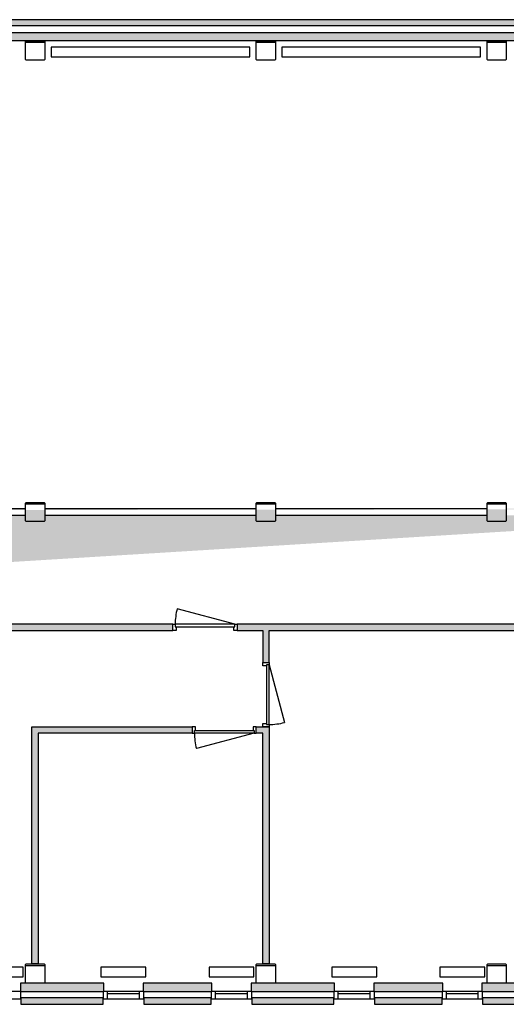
# Model space of a CAD drawing. Header units: millimetres. Extents: x -5977 to 90383, y 47552 to 63071.
# Tile 1 of 3: x 15863 to 23453, y 47711 to 63071. Entities that reach past the tile are written whole.
import ezdxf

# ---------------------------------------------------------------- set-up
doc = ezdxf.new("R2010")
doc.units = ezdxf.units.MM
doc.header["$LTSCALE"] = 100
for name, color, linetype in [('AA21----_BUITENWAND', 252, 'Continuous'), ('AA22----_BINNENWAND', 254, 'Continuous'), ('AL21----_BUITENWAND', 3, 'Continuous'), ('AL22----_BINNENWAND', 2, 'Continuous'), ('AL28----_KONSTRUKTIE', 7, 'Continuous'), ('AL31----_BUITENKOZIJNEN', 1, 'Continuous'), ('AL32----_BINNENKOZIJNEN', 1, 'Continuous'), ('AL51----_RADIATOREN', 8, 'Continuous')]:
    doc.layers.add(name, color=color, linetype=linetype)

# ---------------------------------------------------------------- blocks, each defined once
blk = doc.blocks.new('*U15')
at = {"layer": 'AL32----_BINNENKOZIJNEN'}
blk.add_lwpolyline([(-35, 50.03213294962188), (-933.3110184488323, 290.7338448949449)], dxfattribs=at)
for points in [[(-1000, 50.03213294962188), (-965, 50.03213294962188), (-965, 8.795300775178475), (-950, 8.795300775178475), (-950, -49.96786705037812), (-1000, -49.96786705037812)], [(-965, 8.795300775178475), (-35, 8.795300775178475), (-35, 50.03213294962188), (-965, 50.03213294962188)], [(-50, -49.96786705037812), (-50, 8.795300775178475), (-35, 8.795300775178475), (-35, 50.03213294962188), (0, 50.03213294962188), (0, -50.03213294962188)]]:
    blk.add_lwpolyline(points, close=True, dxfattribs=at)
blk.add_arc((-35, 50.03213294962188), 930, 165.0000000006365, 180, dxfattribs=at)
blk = doc.blocks.new('*U18')
at = {"layer": 'AL32----_BINNENKOZIJNEN'}
for points in [[(-1000, -49.96786705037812), (-965, -49.96786705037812), (-965, -8.73103487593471), (-950, -8.73103487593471), (-950, 50.03213294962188), (-1000, 50.03213294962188)], [(-50, 50.03213294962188), (-50, -8.73103487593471), (-35, -8.73103487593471), (-35, -49.96786705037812), (0, -49.96786705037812), (0, 50.09639884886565)], [(-965, -8.73103487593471), (-35, -8.73103487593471), (-35, -49.96786705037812), (-965, -49.96786705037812)]]:
    blk.add_lwpolyline(points, close=True, dxfattribs=at)
blk.add_lwpolyline([(-35, -49.96786705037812), (-933.3110184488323, -290.6695789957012)], dxfattribs=at)
blk.add_arc((-35, -49.96786705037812), 930, 180, 194.9999999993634, dxfattribs=at)
blk = doc.blocks.new('*U19')
at = {"layer": 'AL32----_BINNENKOZIJNEN'}
blk.add_lwpolyline([(-965, 50.03213294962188), (-66.68898155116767, 290.7338448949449)], dxfattribs=at)
for points in [[(-1000, 50.03213294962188), (-965, 50.03213294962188), (-965, 8.795300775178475), (-950, 8.795300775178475), (-950, -49.96786705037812), (-1000, -49.96786705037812)], [(-965, 8.795300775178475), (-35, 8.795300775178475), (-35, 50.03213294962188), (-965, 50.03213294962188)], [(-50, -49.96786705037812), (-50, 8.795300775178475), (-35, 8.795300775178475), (-35, 50.03213294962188), (0, 50.03213294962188), (0, -50.03213294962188)]]:
    blk.add_lwpolyline(points, close=True, dxfattribs=at)
blk.add_arc((-965, 50.03213294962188), 930, 0, 14.99999999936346, dxfattribs=at)

msp = doc.modelspace()

# ---------------------------------------------------------------- hatches: boundary and pattern name
at = {"layer": 'AA21----_BUITENWAND'}
h = msp.add_hatch(color=256, dxfattribs=at)
h.paths.add_polyline_path([(-5646.975519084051, 55390.67595665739), (-5776.950781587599, 55390.67756555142), (-5776.950781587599, 62870.67762351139), (30803.0328732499, 62870.67762351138), (30803.0328732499, 55090.67729180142), (30653.02142915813, 55090.67729180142), (30653.02142915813, 62740.67767327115), (-5646.975519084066, 62740.67767327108)], flags=17)
h.paths.add_polyline_path([(30273.02896936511, 47910.66363518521), (30273.04526519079, 48040.67881768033), (30653.02142915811, 48040.67881768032), (30653.02142915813, 53890.67729180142), (30803.01928354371, 53890.67729180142), (30803.01928354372, 47910.67881768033)])
h.paths.add_polyline_path([(30283.06063219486, 47710.67881768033), (30283.06063219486, 47810.69110100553), (30883.02107337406, 47810.69110100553), (30883.02107337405, 53890.67729180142), (30983.03728793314, 53890.67729180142), (30983.03728793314, 47710.67881768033)])
h.paths.add_polyline_path([(7613.882208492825, 47910.72154228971), (7613.882208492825, 48040.67881768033), (-5647.062464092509, 48040.67881768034), (-5646.990777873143, 48330.67973320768), (-5783.935357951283, 48330.67973320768), (-5783.935889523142, 47910.69577523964)])
h.paths.add_polyline_path([(11661.02618990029, 47910.67881768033), (11661.02618990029, 48040.66966240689), (8743.037433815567, 48041.05129839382), (8743.037433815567, 47910.67881768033)])
h.paths.add_polyline_path([(11651.02557954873, 47710.67431633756), (11651.02176559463, 47810.68194573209), (8753.03668794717, 47810.68194573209), (8753.03668794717, 47710.67431633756)])
h.paths.add_polyline_path([(13575.02155122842, 47910.88407615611), (13575.02063855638, 48040.67881767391), (12273.01349458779, 48040.66966240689), (12273.01349458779, 47910.6819457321)])
h.paths.add_polyline_path([(13565.02094087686, 47710.67431633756), (13565.02094087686, 47810.68194573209), (12283.01200759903, 47810.68194573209), (12283.03241548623, 47710.69110100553)])
h.paths.add_polyline_path([(15261.0277157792, 47910.68194573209), (15261.0277157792, 48040.66966240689), (14187.04547700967, 48040.66966240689), (14187.03111467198, 47910.88407615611)])
h.paths.add_polyline_path([(15251.02710542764, 47710.69110100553), (15251.02710542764, 47810.69110100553), (14197.02930269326, 47810.69110100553), (14197.02930269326, 47710.69110100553)])
h.paths.add_polyline_path([(17175.02460298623, 47910.69110115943), (17175.02460298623, 48040.67881768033), (15873.03494211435, 48040.67881783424), (15873.03485689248, 47910.6956023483)])
h.paths.add_polyline_path([(17165.00568208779, 47710.67431633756), (17165.00568208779, 47810.68194573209), (15883.03336990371, 47810.68194573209), (15883.03336990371, 47710.67431633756)])
h.paths.add_polyline_path([(18861.03076753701, 47910.67881768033), (18861.01278432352, 48040.67881768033), (17787.03030344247, 48040.68797310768), (17787.02808723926, 47910.69712826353)])
h.paths.add_polyline_path([(18851.03015718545, 47710.66516106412), (18851.03015718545, 47810.66516106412), (17797.02881645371, 47810.66516106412), (17797.02881645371, 47710.66516106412)])
h.paths.add_polyline_path([(20775.02874497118, 47910.6819459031), (20775.02874497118, 48040.67881783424), (19473.03646799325, 48040.67881783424), (19473.03646799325, 47910.67881768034)])
h.paths.add_polyline_path([(20765.02551851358, 47710.66516106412), (20765.02551851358, 47810.66516106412), (19483.03640642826, 47810.66516106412), (19483.03569235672, 47710.67431622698)])
h.paths.add_polyline_path([(22461.0312031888, 47910.68194573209), (22461.01420124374, 48040.67881768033), (21387.01495943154, 48040.67881785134), (21387.01495943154, 47910.6819459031)])
h.paths.add_polyline_path([(22451.03168306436, 47710.67431633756), (22451.02939498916, 47810.68194573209), (21397.01347244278, 47810.68194573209), (21397.01347244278, 47710.67431633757)])
h.paths.add_polyline_path([(24375.02918062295, 47910.68194573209), (24375.02918062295, 48040.67881768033), (23073.02112398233, 48040.67881768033), (23073.02112398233, 47910.6819457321)])
h.paths.add_polyline_path([(24365.02857027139, 47710.67431633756), (24365.02857027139, 47810.68194573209), (23083.01963699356, 47810.68194573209), (23083.02326021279, 47710.67431633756)])
h.paths.add_polyline_path([(26061.03534517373, 47910.68194573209), (26061.03534517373, 48040.67881768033), (24987.03479585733, 48040.67881768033), (24987.03479585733, 47910.66363518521)])
h.paths.add_polyline_path([(26051.03473482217, 47710.67431633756), (26051.03244674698, 47810.68194573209), (24997.03330886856, 47810.68194573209), (24997.03540620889, 47710.67431633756)])
h.paths.add_polyline_path([(27975.04411261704, 47910.67881768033), (27975.01223320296, 48040.67881768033), (26673.02417574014, 48040.67881768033), (26673.02417574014, 47910.67881768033)])
h.paths.add_polyline_path([(27965.03085908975, 47710.67431633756), (27965.03085908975, 47810.68194573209), (26683.02268875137, 47810.68194573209), (26683.0247860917, 47710.66516106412)])
h.paths.add_polyline_path([(29661.02084932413, 47910.66363518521), (29661.02084932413, 48040.67881768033), (28587.03784761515, 48040.67881768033), (28587.03784761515, 47910.6819457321)])
h.paths.add_polyline_path([(29651.03702364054, 47710.69110100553), (29651.03702364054, 47810.69110100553), (28597.02091035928, 47810.69110100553), (28597.02091035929, 47710.69110100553)])
h.paths.add_polyline_path([(-5976.990576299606, 48330.67973320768), (-5976.990777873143, 47710.67389891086), (7603.036687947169, 47710.67389891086), (7603.036687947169, 47810.67881768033), (-5878.44841800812, 47810.68194445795), (-5878.448297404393, 48330.67973320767)])
h.paths.add_polyline_path([(-5878.542212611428, 55390.67882309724), (-5878.448297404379, 62977.66307060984), (30883.06664589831, 62977.66307060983), (30883.02550150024, 55090.67729180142), (30983.04036730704, 55090.67703514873), (30983.06084511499, 63070.6642454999), (-5976.985784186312, 63070.40300816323), (-5976.98828098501, 55390.67595665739)])
at = {"layer": 'AA22----_BINNENWAND'}
h = msp.add_hatch(color=256, dxfattribs=at)
h.paths.add_polyline_path([(6503.045854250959, 56570.67874138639), (6503.034399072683, 56670.65504629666), (5253.036686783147, 56670.67797844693), (5253.036686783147, 62440.67576592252), (5153.045842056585, 62440.67576592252), (5153.045842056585, 56570.67874138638)])
h.paths.add_polyline_path([(12553.01837740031, 61825.43090050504), (12453.02295503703, 61825.43090050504), (12453.02295503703, 62440.71047966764), (12553.01837740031, 62440.71047966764)])
h.paths.add_polyline_path([(12553.01837740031, 55540.6769103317), (12453.02753267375, 55540.6769103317), (12453.02295503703, 60795.43090050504), (12553.01837740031, 60795.43090050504)])
h.paths.add_polyline_path([(10188.03424654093, 55340.6784362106), (10188.03424654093, 55440.67767327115), (9053.042791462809, 55440.67767327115), (9053.042791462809, 55340.6784362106)], flags=17)
h.paths.add_polyline_path([(12353.02142915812, 55340.6784362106), (12353.02142915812, 55440.67767327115), (11218.04523286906, 55440.67767327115), (11218.03424654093, 55340.67805474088)], flags=17)
h.paths.add_polyline_path([(12653.02753267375, 55340.6784362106), (12653.02753267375, 55440.67767327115), (13403.0153256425, 55440.42628472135), (13403.0153256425, 55340.6784362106)], flags=17)
h.paths.add_polyline_path([(15953.02295503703, 55340.6784362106), (15952.98948802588, 55440.67766207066), (15203.0153256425, 55440.67767327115), (15203.0153256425, 55340.42666619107)], flags=17)
h.paths.add_polyline_path([(19553.02448091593, 55340.6784362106), (19553.02448091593, 55440.67767327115), (16253.02905855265, 55440.67767327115), (16253.02905855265, 55340.6784362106)], flags=17)
h.paths.add_polyline_path([(23153.02753267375, 55340.6784362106), (23153.02753267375, 55440.67767327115), (19853.03058443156, 55440.67767327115), (19853.03211031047, 55340.6784362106)], flags=17)
h.paths.add_polyline_path([(23453.05194673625, 55340.6784362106), (23453.05194673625, 55440.67767327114), (24067.77820406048, 55440.67767327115), (24067.77820406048, 55340.6784362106)], flags=17)
h.paths.add_polyline_path([(26753.02982149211, 55340.6784362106), (26753.02982149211, 55440.67767327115), (25097.77820406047, 55440.67767327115), (25097.77820406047, 55340.6784362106)], flags=17)
h.paths.add_polyline_path([(30653.02142915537, 58940.67767326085), (30653.02142915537, 59040.67614723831), (28652.90863628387, 59040.6130559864), (28653.02219209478, 55440.67767326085), (28753.02982148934, 55440.67767326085), (28753.02982148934, 58940.67767326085)])
h.paths.add_polyline_path([(30353.03287324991, 55340.6784362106), (30353.0328732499, 55440.67767327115), (30218.04065523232, 55440.67767327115), (30218.04065523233, 55340.6784362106)])
h.paths.add_polyline_path([(14583.00922212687, 53540.6769103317), (14583.00922212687, 53640.67614739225), (8853.009222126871, 53640.67614739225), (8853.009222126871, 53540.67691033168)], flags=0)
h.paths.add_polyline_path([(18253.02753267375, 53540.6769103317), (18253.02753267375, 53640.67576592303), (15583.00922212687, 53640.67576592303), (15583.00922212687, 53540.67652886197)])
h.paths.add_polyline_path([(25053.0328732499, 48040.67881768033), (25153.0328732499, 48040.67881768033), (25153.03287324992, 53540.6769103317), (25483.27884492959, 53540.6769103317), (25483.27884492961, 53640.67614739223), (19253.02753267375, 53640.67652886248), (19253.02753267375, 53540.67652886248), (19653.02753267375, 53540.67652886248), (19653.02753267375, 53040.67652886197), (19753.02753267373, 53040.67652886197), (19753.02753267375, 53540.67691033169), (25053.03287324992, 53540.6769103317)])
h.paths.add_polyline_path([(30653.02142915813, 53540.67691033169), (30653.02142915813, 53640.67614739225), (26513.27884492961, 53640.67652886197), (26513.27884492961, 53540.67691033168)])
h.paths.add_polyline_path([(16153.02600679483, 48340.69750969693), (16053.02600679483, 48340.69750969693), (16053.02600679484, 52040.67652886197), (18553.02753267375, 52040.67652886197), (18553.02753267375, 51940.67652886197), (16153.02600679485, 51940.67652886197)])
h.paths.add_polyline_path([(19753.02753267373, 48340.69750969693), (19653.02753267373, 48340.69750969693), (19653.02753267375, 51940.67652886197), (19553.02753267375, 51940.67652886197), (19553.02753267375, 52040.67652886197), (19753.02753267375, 52040.67652886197)], flags=17)
h.paths.add_polyline_path([(8853.00728579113, 50310.67424004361), (8853.06904354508, 50210.67557743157), (11203.03363618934, 50210.67557743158), (11202.74983472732, 48040.72959915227), (11303.03363618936, 48040.72959915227), (11303.03363618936, 50310.67424004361)])
h.paths.add_polyline_path([(8853.068944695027, 49640.67881768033), (8953.068944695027, 49640.67881768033), (8953.06904354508, 50210.67557743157), (8853.06904354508, 50210.67557743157)], flags=17)
h.paths.add_polyline_path([(8953.033636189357, 48340.68072502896), (8853.042791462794, 48340.68072502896), (8853.042791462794, 48740.67881768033), (8953.030832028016, 48740.67881768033)], flags=17)
h.paths.add_polyline_path([(11203.03363618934, 49090.66966009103), (10023.03366029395, 49090.6696987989), (10023.03366029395, 49160.6742400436), (11203.03363618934, 49160.67423772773)], flags=16)
h.paths.add_polyline_path([(5253.058050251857, 48340.68072502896), (5153.050757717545, 48340.68042013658), (5153.038105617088, 52490.6769103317), (5253.038105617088, 52490.67691033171)])
h.paths.add_polyline_path([(5153.038550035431, 53540.67691033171), (-1946.981622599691, 53540.67691033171), (-1946.981622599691, 53900.67904656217), (-1846.977044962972, 53900.67904656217), (-1846.977044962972, 53640.67614739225), (5153.038262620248, 53640.69626260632)])
h.paths.add_polyline_path([(-2046.987726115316, 55340.67843621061), (-2046.987726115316, 55440.67767327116), (-5346.969415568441, 55440.67767327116), (-5346.969415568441, 55340.67843621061)])
h.paths.add_polyline_path([(1553.012273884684, 55400.67446892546), (1553.012273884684, 55540.67691033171), (-1746.981622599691, 55540.67691033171), (-1746.981622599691, 55400.67446892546)])
h.paths.add_polyline_path([(5253.058050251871, 55240.67500298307), (5253.058050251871, 53540.6769103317), (5153.038550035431, 53540.67691033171), (5153.038550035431, 55240.67500298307)], flags=0)
h.paths.add_polyline_path([(-1846.972467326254, 55240.66165154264), (-1946.981622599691, 55240.66165154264), (-1946.981622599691, 54930.67904656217), (-1846.977044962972, 54930.67904656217)])
h.paths.add_polyline_path([(8853.027532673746, 56570.67874138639), (8853.027532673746, 56670.67797844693), (7503.040937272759, 56670.70450990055), (7503.038975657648, 56570.89263574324)])
h.paths.add_polyline_path([(43053.20796785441, 62440.64524834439), (43053.22275970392, 62100.39819707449), (43153.20796785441, 62100.39819707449), (43153.2079678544, 62440.64524834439)])
h.paths.add_polyline_path([(43153.0298214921, 55540.62884514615), (43053.21292804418, 55540.62669188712), (43053.2079678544, 55770.56221146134), (43153.20300874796, 55770.56221146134)])
h.paths.add_polyline_path([(39353.02495790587, 60740.8083471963), (39353.02495790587, 60840.81750246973), (43053.21292696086, 60840.81750246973), (43053.2079678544, 61070.39819707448), (43153.2079678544, 61070.39819707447), (43153.2079678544, 60410.56129592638), (43053.20796787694, 60410.56279756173), (43053.21292696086, 60740.8083471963)])
h.paths.add_polyline_path([(39353.02495790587, 58940.8068213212), (39353.02495790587, 59040.81597659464), (43053.21292696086, 59040.81597659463), (43053.2079678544, 59380.56129592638), (43153.20300874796, 59380.56129592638), (43153.20300874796, 58610.55977005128), (43053.21292696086, 58610.55977005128), (43053.21292696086, 58940.8068213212)])
h.paths.add_polyline_path([(43153.2079678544, 56800.56221146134), (43153.2079678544, 57580.55977005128), (43053.2079678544, 57580.55977005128), (43053.21292696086, 57240.81445071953), (39353.02160797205, 57240.81445071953), (39353.02160797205, 57140.80529544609), (43053.21292696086, 57140.80529544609), (43053.2079678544, 56800.56221146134)])
h.paths.add_polyline_path([(42953.00655183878, 55340.66088860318), (42953.00655183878, 55440.66012566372), (39653.02724657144, 55440.66012566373), (39653.02741346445, 55340.66088860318)])
h.paths.add_polyline_path([(39353.02160797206, 53590.81401590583), (39353.02160797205, 53490.80562357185), (43053.21292696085, 53490.80562357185), (43053.21292696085, 53150.5625395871), (43153.20749525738, 53150.5625395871), (43153.20749525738, 53590.81401590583)])
h.paths.add_polyline_path([(43153.29685834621, 51020.81493133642), (43053.21292696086, 51020.81493133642), (43053.21292696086, 51740.80987308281), (39353.02160797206, 51740.80987308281), (39353.02160797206, 51840.81902835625), (43053.21292696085, 51840.81902835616), (43053.21292696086, 52120.5625395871), (43153.20300874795, 52120.56253958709)])
h.paths.add_polyline_path([(43153.20300874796, 48340.69903557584), (43053.0397519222, 48340.72604015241), (43053.0397519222, 49990.81493133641), (43153.29685834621, 49990.81493133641)])
edge = h.paths.add_edge_path()
edge.add_line((27053.03592500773, 55340.67004387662), (27053.05347261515, 55440.67767327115))
edge.add_line((29188.03729829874, 55340.67004387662), (27053.03592500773, 55340.67004387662))
edge.add_line((27053.05347261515, 55440.67767327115), (29188.04065523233, 55440.64592179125))
edge.add_line((29188.03729829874, 55440.67767327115), (29188.03729829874, 55340.67004387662))
edge.add_line((-804.9700351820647, 53590.64982590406), (-124.9692934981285, 53590.64982590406))
edge.add_line((-804.9680745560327, 53540.72175607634), (-804.9680745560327, 53640.67614739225))
edge.add_line((-124.9692934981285, 53540.67691033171), (-124.9692934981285, 53640.67614739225))
edge.add_line((753.036687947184, 55400.67446892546), (753.036687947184, 53640.6836187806))
edge.add_line((853.0458432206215, 53640.69626260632), (853.0458432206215, 55400.67446892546))

# ---------------------------------------------------------------- linework, layer by layer
at = {"layer": 'AL21----_BUITENWAND'}
for points in [[(-5878.542212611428, 55390.67882309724), (-5878.448297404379, 62977.66307060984), (30883.06664589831, 62977.66307060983), (30883.02550150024, 55090.67729180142), (30983.04036730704, 55090.67703514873), (30983.06084511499, 63070.6642454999), (-5976.985784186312, 63070.40300816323), (-5976.98828098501, 55390.67595665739)], [(-5646.975519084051, 55390.67595665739), (-5776.950781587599, 55390.67756555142), (-5776.950781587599, 62870.67762351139), (30803.0328732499, 62870.67762351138), (30803.0328732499, 55090.67729180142), (30653.02142915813, 55090.67729180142), (30653.02142915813, 62740.67767327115), (-5646.975519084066, 62740.67767327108)], [(17175.02460298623, 47910.69110115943), (17175.02460298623, 48040.67881768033), (15873.03494211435, 48040.67881783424), (15873.03485689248, 47910.6956023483)], [(18861.03076753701, 47910.67881768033), (18861.01278432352, 48040.67881768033), (17787.03030344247, 48040.68797310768), (17787.02808723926, 47910.69712826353)], [(20775.02874497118, 47910.6819459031), (20775.02874497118, 48040.67881783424), (19473.03646799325, 48040.67881783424), (19473.03646799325, 47910.67881768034)], [(22461.0312031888, 47910.68194573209), (22461.01420124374, 48040.67881768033), (21387.01495943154, 48040.67881785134), (21387.01495943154, 47910.6819459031)], [(24375.02918062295, 47910.68194573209), (24375.02918062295, 48040.67881768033), (23073.02112398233, 48040.67881768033), (23073.02112398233, 47910.6819457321)], [(17165.00568208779, 47710.67431633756), (17165.00568208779, 47810.68194573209), (15883.03336990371, 47810.68194573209), (15883.03336990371, 47710.67431633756)], [(18851.03015718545, 47710.66516106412), (18851.03015718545, 47810.66516106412), (17797.02881645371, 47810.66516106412), (17797.02881645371, 47710.66516106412)], [(20765.02551851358, 47710.66516106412), (20765.02551851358, 47810.66516106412), (19483.03640642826, 47810.66516106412), (19483.03569235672, 47710.67431622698)], [(22451.03168306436, 47710.67431633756), (22451.02939498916, 47810.68194573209), (21397.01347244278, 47810.68194573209), (21397.01347244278, 47710.67431633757)], [(24365.02857027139, 47710.67431633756), (24365.02857027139, 47810.68194573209), (23083.01963699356, 47810.68194573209), (23083.02326021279, 47710.67431633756)]]:
    msp.add_lwpolyline(points, close=True, dxfattribs=at)
at = {"layer": 'AL22----_BINNENWAND'}
for points in [[(15953.02295503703, 55340.6784362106), (15952.98948802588, 55440.67766207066), (15203.0153256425, 55440.67767327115), (15203.0153256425, 55340.42666619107)], [(19553.02448091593, 55340.6784362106), (19553.02448091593, 55440.67767327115), (16253.02905855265, 55440.67767327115), (16253.02905855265, 55340.6784362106)], [(23153.02753267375, 55340.6784362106), (23153.02753267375, 55440.67767327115), (19853.03058443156, 55440.67767327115), (19853.03211031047, 55340.6784362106)], [(18253.02753267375, 53540.6769103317), (18253.02753267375, 53640.67576592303), (15583.00922212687, 53640.67576592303), (15583.00922212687, 53540.67652886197)], [(25053.0328732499, 48040.67881768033), (25153.0328732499, 48040.67881768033), (25153.03287324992, 53540.6769103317), (25483.27884492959, 53540.6769103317), (25483.27884492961, 53640.67614739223), (19253.02753267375, 53640.67652886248), (19253.02753267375, 53540.67652886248), (19653.02753267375, 53540.67652886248), (19653.02753267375, 53040.67652886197), (19753.02753267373, 53040.67652886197), (19753.02753267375, 53540.67691033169), (25053.03287324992, 53540.6769103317)], [(16153.02600679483, 48340.69750969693), (16053.02600679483, 48340.69750969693), (16053.02600679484, 52040.67652886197), (18553.02753267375, 52040.67652886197), (18553.02753267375, 51940.67652886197), (16153.02600679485, 51940.67652886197)], [(19753.02753267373, 48340.69750969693), (19653.02753267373, 48340.69750969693), (19653.02753267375, 51940.67652886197), (19553.02753267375, 51940.67652886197), (19553.02753267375, 52040.67652886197), (19753.02753267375, 52040.67652886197)]]:
    msp.add_lwpolyline(points, close=True, dxfattribs=at)
at = {"layer": 'AL28----_KONSTRUKTIE'}
for points in [[(16253.02905855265, 62450.67675774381), (16243.02844820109, 62440.67576592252), (15963.02356538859, 62440.67576592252), (15953.02295503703, 62450.67675774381), (15953.02295503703, 62730.67668144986), (15963.02356538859, 62740.67767327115), (16243.02844820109, 62740.67767327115), (16253.02905855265, 62730.67668144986)], [(19853.03058443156, 62450.64624016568), (19843.02997408, 62440.64524834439), (19563.0250912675, 62440.64524834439), (19553.02448091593, 62450.64624016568), (19553.02448091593, 62730.64616387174), (19563.0250912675, 62740.64715569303), (19843.02997408, 62740.64715569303), (19853.03058443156, 62730.64616387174)], [(23453.03363618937, 62450.64624016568), (23443.03302583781, 62440.64524834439), (23163.02814302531, 62440.64524834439), (23153.02753267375, 62450.64624016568), (23153.02753267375, 62730.64616387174), (23163.02814302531, 62740.64715569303), (23443.03302583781, 62740.64715569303), (23453.03363618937, 62730.64616387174)], [(16253.02905855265, 55250.67599480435), (16243.02844820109, 55240.67500298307), (15963.02356538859, 55240.67500298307), (15953.02295503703, 55250.67599480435), (15953.02295503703, 55530.67591851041), (15963.02356538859, 55540.6769103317), (16243.02844820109, 55540.6769103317), (16253.02905855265, 55530.67591851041)], [(19853.03058443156, 55250.67599480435), (19843.02997408, 55240.67500298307), (19563.0250912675, 55240.67500298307), (19553.02448091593, 55250.67599480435), (19553.02448091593, 55530.67591851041), (19563.0250912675, 55540.6769103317), (19843.02997408, 55540.6769103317), (19853.03058443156, 55530.67591851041)], [(23453.05042085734, 55250.67599480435), (23443.04981050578, 55240.67500298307), (23163.04492769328, 55240.67500298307), (23153.04431734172, 55250.67599480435), (23153.04431734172, 55530.67591851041), (23163.04492769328, 55540.6769103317), (23443.04981050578, 55540.6769103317), (23453.05042085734, 55530.67591851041)], [(16253.02905855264, 48050.67980950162), (16243.02844820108, 48040.67881768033), (15963.02356538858, 48040.67881768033), (15953.02295503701, 48050.67980950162), (15953.02295503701, 48330.67973320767), (15963.02356538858, 48340.68072502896), (16243.02844820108, 48340.68072502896), (16253.02905855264, 48330.67973320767)], [(19853.03058443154, 48050.69659416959), (19843.02997407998, 48040.6956023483), (19563.02509126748, 48040.6956023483), (19553.02448091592, 48050.69659416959), (19553.02448091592, 48330.69651787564), (19563.02509126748, 48340.69750969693), (19843.02997407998, 48340.69750969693), (19853.03058443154, 48330.69651787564)], [(23453.03363618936, 48050.67980950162), (23443.03302583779, 48040.67881768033), (23163.02814302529, 48040.67881768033), (23153.02753267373, 48050.67980950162), (23153.02753267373, 48330.67973320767), (23163.02814302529, 48340.68072502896), (23443.03302583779, 48340.68072502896), (23453.03363618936, 48330.67973320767)]]:
    msp.add_lwpolyline(points, close=True, dxfattribs=at)
for points in [[(16253.02905855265, 62713.28814690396), (15953.02295503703, 62713.28814690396)], [(19853.03058443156, 62713.25762932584), (19553.02448091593, 62713.25762932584)], [(23453.03363618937, 62713.25762932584), (23153.02753267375, 62713.25762932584)], [(16253.02905855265, 55513.28738396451), (15953.02295503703, 55513.28738396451)], [(19853.03058443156, 55513.28738396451), (19553.02448091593, 55513.28738396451)], [(23453.05042085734, 55513.28738396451), (23153.04431734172, 55513.28738396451)], [(16253.02905855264, 48313.29119866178), (15953.02295503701, 48313.29119866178)], [(19853.03058443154, 48313.30798332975), (19553.02448091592, 48313.30798332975)], [(23453.03363618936, 48313.29119866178), (23153.02753267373, 48313.29119866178)]]:
    msp.add_lwpolyline(points, dxfattribs=at)
at = {"layer": 'AL31----_BUITENKOZIJNEN'}
for points in [[(15883.04996383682, 47796.67742913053), (15883.04969350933, 47910.66055601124), (15251.04312789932, 47910.68194573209), (15251.04312789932, 47796.67742913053)], [(17797.04541038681, 47796.68658455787), (17797.04514005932, 47910.66971143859), (17165.03857444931, 47910.69110115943), (17165.03857444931, 47796.68658455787)], [(19483.03699312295, 47796.67742913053), (19483.03672279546, 47910.66055601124), (18851.03015718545, 47910.68194573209), (18851.03015718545, 47796.67742913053)], [(21397.03235445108, 47796.67742913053), (21397.03208412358, 47910.66055601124), (20765.02551851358, 47910.68194573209), (20765.02551851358, 47796.67742913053)], [(23083.03658242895, 47795.31841638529), (23083.03631210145, 47909.301543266), (22451.02974649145, 47909.32293298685), (22451.02974649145, 47795.31841638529)]]:
    msp.add_lwpolyline(points, close=True, dxfattribs=at)
for points in [[(17232.04602073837, 47796.68658455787), (17232.05789744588, 47910.69109992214)], [(17730.04101585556, 47875.1854248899), (17232.05420395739, 47875.23730392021)], [(17730.04101585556, 47796.6438599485), (17730.0528916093, 47910.63922003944)], [(18918.03760347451, 47796.67742913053), (18918.04948018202, 47910.6819444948)], [(19416.0325985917, 47875.17626946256), (18918.04578669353, 47875.22814849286)], [(19416.0325985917, 47796.63470452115), (19416.04447434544, 47910.63006461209)], [(20832.03296480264, 47796.67742913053), (20832.04484151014, 47910.6819444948)], [(21330.02795991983, 47875.17626946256), (20832.04114802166, 47875.22814849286)], [(21330.02795991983, 47796.63470452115), (21330.03983567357, 47910.63006461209)], [(22518.03719278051, 47795.31841638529), (22518.04906948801, 47909.32293174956)], [(23016.0321878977, 47873.81725671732), (22518.04537599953, 47873.86913574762)], [(23016.0321878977, 47795.27569177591), (23016.04406365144, 47909.27105186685)]]:
    msp.add_lwpolyline(points, dxfattribs=at)
at = {"layer": 'AL51----_RADIATOREN'}
for points in [[(16353.04203396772, 62640.64715569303), (16353.04203396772, 62490.64715569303), (19453.03821927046, 62490.64715569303), (19453.03821927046, 62640.64715569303)], [(19953.02753811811, 62640.64715569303), (19953.02753811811, 62490.64715569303), (23053.02372342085, 62490.64715569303), (23053.02372342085, 62640.64715569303)], [(15217.01373872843, 48290.67881768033), (15217.01373872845, 48140.67881768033), (15917.01373872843, 48140.6788176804), (15917.01373872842, 48290.67881768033)], [(17131.02741060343, 48290.67881768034), (17131.02741060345, 48140.67881768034), (17831.02741060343, 48140.6788176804), (17831.02741060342, 48290.67881768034)], [(18817.03357515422, 48290.67881768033), (18817.03357515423, 48140.67881768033), (19517.03357515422, 48140.6788176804), (19517.0335751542, 48290.67881768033)], [(20731.02969942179, 48290.69560234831), (20731.02969942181, 48140.69560234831), (21431.02969942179, 48140.69560234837), (21431.02969942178, 48290.69560234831)], [(22417.03586397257, 48290.67881768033), (22417.03586397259, 48140.67881768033), (23117.03586397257, 48140.6788176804), (23117.03586397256, 48290.67881768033)]]:
    msp.add_lwpolyline(points, close=True, dxfattribs=at)

# ---------------------------------------------------------------- block references
at = {"layer": 'AL32----_BINNENKOZIJNEN'}
for name, p in [('*U15', (19253.02753267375, 53590.64439591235)), ('*U18', (19553.02753267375, 51990.64439591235))]:
    msp.add_blockref(name, p, dxfattribs=at)
at = {"layer": 'AL32----_BINNENKOZIJNEN', "rotation": 270}
msp.add_blockref('*U19', (19702.99539972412, 52040.67652886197), dxfattribs=at)

doc.saveas('drawing.dxf')
